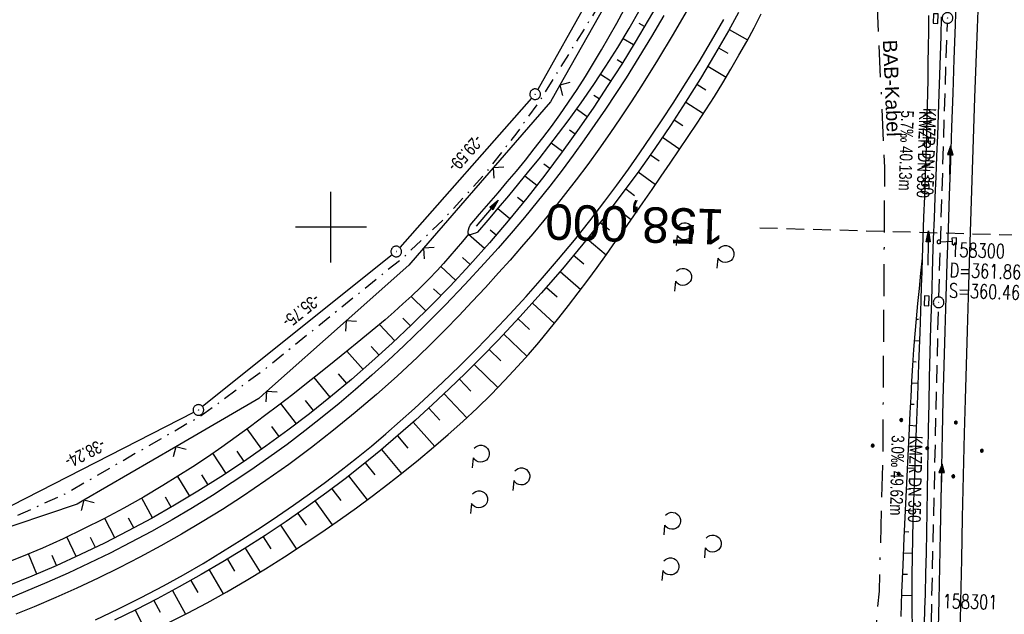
# Model space of a CAD drawing. Extents: x 510579 to 511204, y 466954 to 468018.
# Tile 22 of 48: x 510856 to 510995, y 467445 to 467529. Entities that reach past the tile are written whole.
import ezdxf
from ezdxf.enums import TextEntityAlignment as Align

# ---------------------------------------------------------------- set-up
doc = ezdxf.new("R2010")
doc.units = 0
doc.header["$LTSCALE"] = 10
doc.header["$MEASUREMENT"] = 0
for name, pattern in [('ACAD_ISO16W100', [73, 15, -6.5, 15, -6.5, 15, -7, 1, -7]), ('AUSGEZOGEN', [0]), ('LT00', [0]), ('LT08', [0.42, 0.2, -0.1, 0.02, -0.1]), ('LT17', [0.15, 0.1, -0.05]), ('STRICHLINIE2', [0.375, 0.25, -0.125])]:
    doc.linetypes.add(name, pattern=pattern)
doc.layers.get('0').update_dxf_attribs({"linetype": 'LT00'})
for name, color, linetype in [('--EK_FBR', 1, 'LT00'), ('--EK_Halt-Pfeil', 4, 'LT00'), ('--EK_Haltung', 7, 'STRICHLINIE2'), ('--EK_Haltung-Text', 140, 'LT00'), ('--EK_Schacht-Text', 5, 'LT00'), ('--EK_ST-93-1', 30, 'LT17'), ('--EL_DFK_AB_L', 21, 'LT00'), ('--EL_DFK_AB_P', 7, 'LT00'), ('--EL_Halt-Pfeil', 4, 'LT00'), ('--EL_Haltung', 182, 'STRICHLINIE2'), ('--EL_Haltung-Text', 182, 'LT00'), ('ABSTAND', 8, 'LT00'), ('BAB-KABEL', 220, 'ACAD_ISO16W100'), ('BAB-KABEL_TEXT', 221, 'Continuous'), ('DFK_AB_L', 21, 'LT00'), ('DFK_AB_P', 7, 'LT00'), ('DFK_NUTZUNG', 250, 'LT00'), ('GEHOELZ_SYMB', 252, 'Continuous'), ('PFEIL', 140, 'AUSGEZOGEN'), ('STROM_UNTER', 80, 'LT08'), ('V100_AFBR_BAB', 250, 'LT00'), ('V100_BOESCH', 250, 'LT00'), ('V100_BOSCHUNG', 250, 'LT00'), ('V100_GRABEN', 250, 'LT00'), ('V100_KA_PRUF', 182, 'LT00'), ('V100_LD_MARK', 250, 'LT00'), ('V100_RASTER', 250, 'LT00'), ('V100_SCHILD_K', 1, 'LT00'), ('V100_SINKK', 182, 'LT00'), ('V100_ZAUN', 40, 'LT00')]:
    doc.layers.add(name, color=color, linetype=linetype)
doc.styles.add('Beschrift', font='ARIAL.TTF')
doc.styles.add('Haltungsbeschriftung', font='ARIAL.TTF', dxfattribs={"width": 0.75})
doc.styles.add('schachtbeschriftung', font='romans.shx', dxfattribs={"width": 0.75, "height": 2})
doc.styles.get("Standard").update_dxf_attribs({"font": 'ARIAL.TTF'})

# ---------------------------------------------------------------- blocks, each defined once
blk = doc.blocks.new('SYMB0003')
at = {"color": 0, "linetype": 'ByBlock'}
for p, q in [((-0.015712, 0), (0.010166, 0.012015)), ((0, -0.021257), (-0.015712, 0)), ((0.010166, 0.012015), (0, -0.021257))]:
    blk.add_line(p, q, dxfattribs=at)
for points in [[(-0.031395, 0.499013), (-0.093691, 0.491144), (-0.154509, 0.475528), (-0.21289, 0.452414), (-0.267913, 0.422164), (-0.318712, 0.385257), (-0.364484, 0.342274), (-0.404509, 0.293893), (-0.438154, 0.240877), (-0.464888, 0.184062), (-0.484292, 0.124345), (-0.496058, 0.062667), (-0.5, 0)], [(-0.5, 0), (-0.496058, -0.062667), (-0.484292, -0.124345), (-0.464888, -0.184062), (-0.438154, -0.240877), (-0.404509, -0.293893), (-0.364485, -0.342274), (-0.318712, -0.385257), (-0.267914, -0.422164), (-0.21289, -0.452414), (-0.154509, -0.475529), (-0.093691, -0.491144), (-0.031395, -0.499014), (0.031395, -0.499014)], [(0.5, 0), (0.496057, 0.062667), (0.484292, 0.124345), (0.464888, 0.184062), (0.438153, 0.240877), (0.404509, 0.293893), (0.364484, 0.342274), (0.318712, 0.385257), (0.267913, 0.422164), (0.21289, 0.452414), (0.154509, 0.475528), (0.093691, 0.491144), (0.031395, 0.499013), (-0.031395, 0.499013)], [(0.031395, -0.499014), (0.093691, -0.491144), (0.154509, -0.475529), (0.21289, -0.452414), (0.267914, -0.422164), (0.318712, -0.385257), (0.364485, -0.342274), (0.404509, -0.293893), (0.438154, -0.240877), (0.464889, -0.184062), (0.484292, -0.124345), (0.496058, -0.062667), (0.5, 0)]]:
    blk.add_lwpolyline(points, dxfattribs=at)
blk = doc.blocks.new('Ackerland7')
at = {"layer": 'DFK_NUTZUNG', "color": 0, "linetype": 'ByBlock'}
for p, q in [((-4, 3.93), (-4, 3.67)), ((-3.95, 3.63), (-3.95, 3.97)), ((-3.9, 3.99), (-3.9, 3.61)), ((-3.85, 3.6), (-3.85, 4)), ((-3.8, 3.99), (-3.8, 3.61)), ((-3.75, 3.63), (-3.75, 3.97)), ((-3.7, 3.93), (-3.7, 3.67)), ((-3.65, 3.8), (-3.65, 3.8)), ((3.7, 3.93), (3.7, 3.67)), ((3.75, 3.63), (3.75, 3.97)), ((3.8, 3.99), (3.8, 3.61)), ((3.85, 3.6), (3.85, 4)), ((3.9, 3.99), (3.9, 3.61)), ((3.95, 3.63), (3.95, 3.97)), ((4, 3.93), (4, 3.67)), ((4.05, 3.8), (4.05, 3.8)), ((-7.85, 0.13), (-7.85, -0.13)), ((-7.8, -0.17), (-7.8, 0.17)), ((-7.75, 0.19), (-7.75, -0.19)), ((-7.7, -0.2), (-7.7, 0.2)), ((-7.65, 0.19), (-7.65, -0.19)), ((-7.6, -0.17), (-7.6, 0.17)), ((-7.55, 0.13), (-7.55, -0.13)), ((-7.5, 0), (-7.5, 0)), ((-0.15, 0.13), (-0.15, -0.13)), ((-0.1, -0.17), (-0.1, 0.17)), ((-0.05, 0.19), (-0.05, -0.19)), ((0, -0.2), (0, 0.2)), ((0.05, 0.19), (0.05, -0.19)), ((0.1, -0.17), (0.1, 0.17)), ((0.15, 0.13), (0.15, -0.13)), ((0.2, 0), (0.2, 0)), ((7.55, 0.13), (7.55, -0.13)), ((7.6, -0.17), (7.6, 0.17)), ((7.65, 0.19), (7.65, -0.19)), ((7.7, -0.2), (7.7, 0.2)), ((7.75, 0.19), (7.75, -0.19)), ((7.8, -0.17), (7.8, 0.17)), ((7.85, 0.13), (7.85, -0.13)), ((7.9, 0), (7.9, 0)), ((-4, -3.67), (-4, -3.93)), ((-3.95, -3.97), (-3.95, -3.63)), ((-3.9, -3.61), (-3.9, -3.99)), ((-3.85, -4), (-3.85, -3.6)), ((-3.8, -3.61), (-3.8, -3.99)), ((-3.75, -3.97), (-3.75, -3.63)), ((-3.7, -3.67), (-3.7, -3.93)), ((-3.65, -3.8), (-3.65, -3.8)), ((3.7, -3.67), (3.7, -3.93)), ((3.75, -3.97), (3.75, -3.63)), ((3.8, -3.61), (3.8, -3.99)), ((3.85, -4), (3.85, -3.6)), ((3.9, -3.61), (3.9, -3.99)), ((3.95, -3.97), (3.95, -3.63)), ((4, -3.67), (4, -3.93)), ((4.05, -3.8), (4.05, -3.8))]:
    blk.add_line(p, q, dxfattribs=at)
for points in [[(-3.65, 3.8), (-3.67, 3.89), (-3.73, 3.96), (-3.81, 3.99), (-3.89, 3.99), (-3.97, 3.96), (-4.03, 3.89), (-4.05, 3.8), (-4.03, 3.71), (-3.97, 3.64), (-3.89, 3.6), (-3.81, 3.6), (-3.73, 3.64), (-3.67, 3.71), (-3.65, 3.8)], [(4.05, 3.8), (4.03, 3.89), (3.97, 3.96), (3.89, 3.99), (3.81, 3.99), (3.73, 3.96), (3.67, 3.89), (3.65, 3.8), (3.67, 3.71), (3.73, 3.64), (3.81, 3.61), (3.89, 3.61), (3.97, 3.64), (4.03, 3.71), (4.05, 3.8)], [(-7.5, 0), (-7.52, 0.09), (-7.58, 0.16), (-7.66, 0.19), (-7.74, 0.19), (-7.82, 0.16), (-7.88, 0.09), (-7.9, 0)], [(0.2, 0), (0.18, 0.09), (0.12, 0.16), (0.04, 0.19), (-0.04, 0.19), (-0.12, 0.16), (-0.18, 0.09), (-0.2, 0)], [(-0.2, 0), (-0.18, -0.09), (-0.12, -0.16), (-0.04, -0.19), (0.04, -0.19), (0.12, -0.16), (0.18, -0.09), (0.2, 0)], [(7.9, 0), (7.88, 0.09), (7.82, 0.16), (7.74, 0.19), (7.66, 0.19), (7.58, 0.16), (7.52, 0.09), (7.5, 0)], [(7.5, 0), (7.52, -0.09), (7.58, -0.16), (7.66, -0.19), (7.74, -0.19), (7.82, -0.16), (7.88, -0.09), (7.9, 0)], [(-7.9, 0), (-7.88, -0.09), (-7.82, -0.16), (-7.74, -0.19), (-7.66, -0.19), (-7.58, -0.16), (-7.52, -0.09), (-7.5, 0)], [(-3.65, -3.8), (-3.67, -3.71), (-3.73, -3.64), (-3.81, -3.61), (-3.89, -3.61), (-3.97, -3.64), (-4.03, -3.71), (-4.05, -3.8), (-4.03, -3.89), (-3.97, -3.96), (-3.89, -3.99), (-3.81, -3.99), (-3.73, -3.96), (-3.67, -3.89), (-3.65, -3.8)], [(4.05, -3.8), (4.03, -3.71), (3.97, -3.64), (3.89, -3.61), (3.81, -3.61), (3.73, -3.64), (3.67, -3.71), (3.65, -3.8), (3.67, -3.89), (3.73, -3.96), (3.81, -3.99), (3.89, -3.99), (3.97, -3.96), (4.03, -3.89), (4.05, -3.8)]]:
    blk.add_lwpolyline(points, dxfattribs=at)
blk = doc.blocks.new('Pfreil3')
at = {"layer": 'PFEIL'}
blk.add_hatch(color=256, dxfattribs=at).paths.add_polyline_path([(-1.55, 0.27), (-1.55, -0.27), (0, 0)])
for p, q in [((-1.55, 0), (-4.83, 0)), ((-1.55, -0.27), (-1.55, 0.27)), ((-1.55, 0.27), (0, 0)), ((0, 0), (-1.55, -0.27))]:
    blk.add_line(p, q, dxfattribs=at)
blk = doc.blocks.new('SYMB1263')
at = {"color": 0, "linetype": 'ByBlock'}
for p, q in [((0.014231, 0.098982), (-0.014231, 0.098982)), ((-0.014231, -0.098982), (0.014232, -0.098982))]:
    blk.add_line(p, q, dxfattribs=at)
for points in [[(0, 0.1), (0, 0.75), (0.18, 0.75), (0.18, 1), (-0.18, 1), (-0.18, 0.75), (0, 0.75)], [(-0.014231, 0.098982), (-0.041542, 0.090963), (-0.065486, 0.075575), (-0.084125, 0.054064), (-0.095949, 0.028173), (-0.1, 0)], [(-0.1, 0), (-0.095949, -0.028173), (-0.084125, -0.054064), (-0.065486, -0.075575), (-0.041541, -0.090963), (-0.014231, -0.098982)], [(0.1, 0), (0.095949, 0.028173), (0.084125, 0.054064), (0.065486, 0.075575), (0.041541, 0.090963), (0.014231, 0.098982)], [(0.014232, -0.098982), (0.041542, -0.090963), (0.065486, -0.075575), (0.084125, -0.054064), (0.095949, -0.028173), (0.1, 0)]]:
    blk.add_lwpolyline(points, dxfattribs=at)
blk = doc.blocks.new('SYMB0024')
at = {"color": 0, "linetype": 'ByBlock'}
for p, q in [((-0.5, 0.5), (0, 0)), ((0, 0), (0.5, 0.5))]:
    blk.add_line(p, q, dxfattribs=at)
blk = doc.blocks.new('GEHOELZ_SYMB')
at = {"layer": 'GEHOELZ_SYMB'}
blk.add_line((0, 0), (1.4, 0), dxfattribs=at)
blk.add_lwpolyline([(-1.39, 0.02), (-1.61, 0.22), (-1.78, 0.47), (-1.88, 0.76), (-1.9, 1.06), (-1.84, 1.36), (-1.72, 1.64), (-1.53, 1.87), (-1.28, 2.05), (-1, 2.16), (-0.7, 2.2), (-0.4, 2.16), (-0.12, 2.05), (0.13, 1.87), (0.32, 1.64), (0.44, 1.36), (0.5, 1.06), (0.48, 0.76), (0.38, 0.47), (0.21, 0.22), (-0.01, 0.02)], dxfattribs=at)
blk = doc.blocks.new('SYMB0652')
at = {"color": 0, "linetype": 'ByBlock'}
blk.add_lwpolyline([(-0.15, -0.075), (0.15, -0.075), (0.15, 0.075), (-0.15, 0.075), (-0.15, -0.075)], dxfattribs=at)
blk = doc.blocks.new('SYMB0070')
at = {"color": 0, "linetype": 'ByBlock'}
for p, q in [((-0.5, 0), (0.2, 0)), ((0.5, 0), (0.2, 0.1)), ((0.2, 0.1), (0.2, 0)), ((0.468, 0), (0.21, 0.086)), ((0.21, 0.086), (0.21, -0.086)), ((0.21, -0.086), (0.468, 0)), ((0.22, -0.072), (0.437, 0)), ((0.23, -0.058), (0.405, 0)), ((0.24, -0.045), (0.374, 0)), ((0.342, 0), (0.25, 0.031)), ((0.25, 0.031), (0.25, -0.031)), ((0.25, -0.031), (0.342, 0)), ((0.26, -0.017), (0.31, 0)), ((0.27, -0.003), (0.279, 0))]:
    blk.add_line(p, q, dxfattribs=at)
for points in [[(0.2, 0), (0.2, -0.1), (0.5, 0)], [(0.437, 0), (0.22, 0.072), (0.22, -0.072)], [(0.405, 0), (0.23, 0.058), (0.23, -0.058)], [(0.374, 0), (0.24, 0.045), (0.24, -0.045)], [(0.31, 0), (0.26, 0.017), (0.26, -0.017)], [(0.279, 0), (0.27, 0.003), (0.27, -0.003)]]:
    blk.add_lwpolyline(points, dxfattribs=at)

msp = doc.modelspace()

# ---------------------------------------------------------------- linework, layer by layer
at = {"layer": '--EK_FBR'}
for points in [[(510988.15, 467533.37), (510987.98, 467528.54), (510987.82, 467523.71), (510987.65, 467518.89), (510987.49, 467514.1), (510987.32, 467509.31), (510987.16, 467504.52), (510987, 467499.74), (510986.84, 467494.95), (510986.69, 467490.12), (510986.55, 467485.3), (510986.41, 467480.48), (510986.28, 467475.65), (510986.16, 467470.83), (510986.06, 467466.14), (510985.96, 467461.44), (510985.87, 467456.75), (510985.78, 467452.05), (510985.69, 467447.36), (510985.58, 467441.51)], [(510946.94, 467529.86), (510945.2, 467526.91), (510943.42, 467523.98), (510941.6, 467521.08), (510940.16, 467518.85), (510938.7, 467516.65), (510937.22, 467514.46), (510935.7, 467512.3), (510934.16, 467510.15), (510932.58, 467508.03), (510930.84, 467505.78), (510929.07, 467503.55), (510927.27, 467501.35), (510925.43, 467499.17), (510923.56, 467497.02), (510921.66, 467494.9), (510918.9, 467491.91), (510916.09, 467488.97), (510913.21, 467486.08), (510910.28, 467483.26), (510908.05, 467481.17), (510905.78, 467479.12), (510903.48, 467477.11), (510901.14, 467475.13), (510898.77, 467473.19), (510896.31, 467471.25), (510893.81, 467469.35), (510891.27, 467467.5), (510888.7, 467465.7), (510886.1, 467463.95), (510883.3, 467462.14), (510880.47, 467460.39), (510877.6, 467458.7), (510874.7, 467457.07), (510871.77, 467455.49), (510868.86, 467454), (510865.92, 467452.57), (510862.96, 467451.19), (510859.97, 467449.86), (510856.96, 467448.58), (510854.48, 467447.57)], [(510866.83, 467444.61), (510870.05, 467446.14), (510873.23, 467447.74), (510876.39, 467449.41), (510879.2, 467450.96), (510881.98, 467452.56), (510884.73, 467454.22), (510887.46, 467455.91), (510890.16, 467457.66), (510892.46, 467459.2), (510894.74, 467460.77), (510897, 467462.37), (510899.23, 467464.01), (510901.44, 467465.69), (510903.62, 467467.4), (510905.7, 467469.1), (510907.75, 467470.84), (510909.78, 467472.6), (510911.78, 467474.4), (510913.76, 467476.22), (510915.72, 467478.07), (510918.15, 467480.43), (510920.55, 467482.82), (510922.92, 467485.25), (510925.24, 467487.72), (510927.53, 467490.22), (510929.84, 467492.83), (510932.1, 467495.48), (510934.32, 467498.17), (510936.49, 467500.89), (510938.61, 467503.66), (510940.29, 467505.91), (510941.93, 467508.19), (510943.55, 467510.49), (510945.13, 467512.81), (510946.69, 467515.14), (510948.23, 467517.5), (510950.08, 467520.41), (510951.89, 467523.34), (510953.66, 467526.3), (510955.38, 467529.28)]]:
    msp.add_lwpolyline(points, dxfattribs=at)
at = {"layer": '--EK_Haltung'}
for p, q in [((510985.69, 467490.14), (510986.9, 467528.76)), ((510984.56, 467440.54), (510985.65, 467488.64))]:
    msp.add_line(p, q, dxfattribs=at)
at = {"layer": '--EK_ST-93-1', "ltscale": 2.5}
msp.add_line((511000.46, 467498.75), (510960.48, 467499.86), dxfattribs=at)
at = {"layer": '--EL_DFK_AB_L'}
for p, q in [((510943.65, 467545.22), (510929.16, 467519.4)), ((510928.29, 467518.19), (510909.71, 467497.12)), ((510908.62, 467496.09), (510881.91, 467474.67)), ((510880.65, 467473.86), (510847.95, 467457.11))]:
    msp.add_line(p, q, dxfattribs=at)
at = {"layer": '--EL_Haltung'}
for p, q in [((510985.69, 467490.14), (510986.9, 467528.76)), ((510984.56, 467440.54), (510985.65, 467488.64))]:
    msp.add_line(p, q, dxfattribs=at)
at = {"layer": 'BAB-KABEL', "ltscale": 0.03, "flags": 128}
msp.add_lwpolyline([(510999.38, 467897.63), (510999.1, 467894.74), (510997.06, 467871.06), (510995.03, 467842.74), (510993.67, 467820.56), (510992.2, 467801.11), (510990.8, 467794.19), (510987.41, 467757.66), (510985.05, 467738.65), (510983.73, 467724.83), (510981.95, 467707.86), (510983.86, 467692.86), (510980.18, 467680.03), (510979.89, 467677.38), (510977.23, 467651.6), (510975.62, 467637.19), (510972.96, 467623.03), (510968.69, 467600.01), (510983.84, 467591.92), (510983.4, 467588.1), (510978.7, 467582.21), (510977.66, 467557.88), (510976.63, 467540.53), (510977.21, 467526.27), (510978.04, 467508.4), (510977.78, 467467.81), (510977.27, 467448.65), (510976.38, 467438.96), (510974.59, 467414.97), (510962.85, 467389.29), (510962.72, 467376.64), (510961.57, 467364.79), (510961.96, 467355.32), (510962.08, 467346.52), (510966.43, 467318.91), (510972.3, 467278.43), (510976.76, 467248.19), (510978.06, 467236.05), (510979.13, 467225.02), (510980.33, 467214.02), (510966.38, 467210.86), (510955.55, 467204.09), (510962.93, 467171.01), (510968.99, 467142.85), (510969.43, 467135.16), (510971.16, 467089.94), (510975.91, 466996.57), (510977.84, 466970.68)], dxfattribs=at)
at = {"layer": 'DFK_AB_L'}
for p, q in [((510943.65, 467545.22), (510929.16, 467519.4)), ((510928.29, 467518.19), (510909.71, 467497.12)), ((510908.62, 467496.09), (510881.91, 467474.67)), ((510880.65, 467473.86), (510847.95, 467457.11))]:
    msp.add_line(p, q, dxfattribs=at)
at = {"layer": 'STROM_UNTER', "flags": 128}
msp.add_lwpolyline([(511002.13, 467897.76), (511000.46, 467883.25), (510999.22, 467865.97), (510997.82, 467851.79), (510995.55, 467822.42), (510993.05, 467791.88), (510990.54, 467761.77), (510988.4, 467731.69), (510985.6, 467708.01), (510984.34, 467703.98), (510983.88, 467701.94), (510981.79, 467699.66), (510978.97, 467698.01), (510975.66, 467692.82), (510975.66, 467691.66), (510983.45, 467685.77), (510978.44, 467653.65), (510976.54, 467643.35), (510965.65, 467597.47), (510963.01, 467586.21), (510955.27, 467566.07), (510944.92, 467544.84), (510937.19, 467530.36), (510929.48, 467517.92), (510926.22, 467513.32), (510921.56, 467507.34), (510915.86, 467501.08), (510910.21, 467495.71), (510890.54, 467479.84), (510881.73, 467473.39), (510862.51, 467462.34), (510855.28, 467459.06), (510847.52, 467456.35), (510836.59, 467453.3), (510829.04, 467451.39), (510819.04, 467449.35), (510811.22, 467448.17), (510805.05, 467447.34), (510766.73, 467450.27), (510757.9, 467451.34), (510752.86, 467451.99), (510749.27, 467452.85), (510743.99, 467454.56), (510731.9, 467459.8), (510713.49, 467467.4), (510690.74, 467478.61), (510665.99, 467492.27), (510658.74, 467498.61), (510639.28, 467515.26), (510635.52, 467518.49), (510631.85, 467516.27)], dxfattribs=at)
at = {"layer": 'V100_AFBR_BAB'}
for points in [[(510988.15, 467533.37), (510987.98, 467528.54), (510987.82, 467523.71), (510987.65, 467518.89), (510987.49, 467514.1), (510987.32, 467509.31), (510987.16, 467504.52), (510987, 467499.74), (510986.84, 467494.95), (510986.69, 467490.12), (510986.55, 467485.3), (510986.41, 467480.48), (510986.28, 467475.65), (510986.16, 467470.83), (510986.06, 467466.14), (510985.96, 467461.44), (510985.87, 467456.75), (510985.78, 467452.05), (510985.69, 467447.36), (510985.58, 467441.51)], [(510946.94, 467529.86), (510945.2, 467526.91), (510943.42, 467523.98), (510941.6, 467521.08), (510940.16, 467518.85), (510938.7, 467516.65), (510937.22, 467514.46), (510935.7, 467512.3), (510934.16, 467510.15), (510932.58, 467508.03), (510930.84, 467505.78), (510929.07, 467503.55), (510927.27, 467501.35), (510925.43, 467499.17), (510923.56, 467497.02), (510921.66, 467494.9), (510918.9, 467491.91), (510916.09, 467488.97), (510913.21, 467486.08), (510910.28, 467483.26), (510908.05, 467481.17), (510905.78, 467479.12), (510903.48, 467477.11), (510901.14, 467475.13), (510898.77, 467473.19), (510896.31, 467471.25), (510893.81, 467469.35), (510891.27, 467467.5), (510888.7, 467465.7), (510886.1, 467463.95), (510883.3, 467462.14), (510880.47, 467460.39), (510877.6, 467458.7), (510874.7, 467457.07), (510871.77, 467455.49), (510868.86, 467454), (510865.92, 467452.57), (510862.96, 467451.19), (510859.97, 467449.86), (510856.96, 467448.58), (510854.48, 467447.57)], [(510866.83, 467444.61), (510870.05, 467446.14), (510873.23, 467447.74), (510876.39, 467449.41), (510879.2, 467450.96), (510881.98, 467452.56), (510884.73, 467454.22), (510887.46, 467455.91), (510890.16, 467457.66), (510892.46, 467459.2), (510894.74, 467460.77), (510897, 467462.37), (510899.23, 467464.01), (510901.44, 467465.69), (510903.62, 467467.4), (510905.7, 467469.1), (510907.75, 467470.84), (510909.78, 467472.6), (510911.78, 467474.4), (510913.76, 467476.22), (510915.72, 467478.07), (510918.15, 467480.43), (510920.55, 467482.82), (510922.92, 467485.25), (510925.24, 467487.72), (510927.53, 467490.22), (510929.84, 467492.83), (510932.1, 467495.48), (510934.32, 467498.17), (510936.49, 467500.89), (510938.61, 467503.66), (510940.29, 467505.91), (510941.93, 467508.19), (510943.55, 467510.49), (510945.13, 467512.81), (510946.69, 467515.14), (510948.23, 467517.5), (510950.08, 467520.41), (510951.89, 467523.34), (510953.66, 467526.3), (510955.38, 467529.28)]]:
    msp.add_lwpolyline(points, dxfattribs=at)
at = {"layer": 'V100_BOESCH'}
for points in [[(510946.54, 467532.34), (510944.74, 467529.2), (510942.9, 467526.09), (510941, 467523.01), (510939.06, 467519.96), (510937.06, 467516.94), (510935.01, 467513.96), (510932.62, 467510.62), (510930.15, 467507.33), (510927.62, 467504.09), (510925.01, 467500.9), (510922.34, 467497.77), (510919.6, 467494.69), (510916.79, 467491.68), (510914.12, 467488.93), (510911.4, 467486.24), (510908.62, 467483.61), (510905.78, 467481.03), (510902.89, 467478.51), (510899.95, 467476.05), (510896.96, 467473.66), (510893.91, 467471.33), (510890.82, 467469.08), (510887.67, 467466.89), (510884.48, 467464.77), (510881.25, 467462.73), (510877.97, 467460.76), (510874.7, 467458.91), (510871.4, 467457.13), (510868.06, 467455.42), (510864.68, 467453.79), (510861.27, 467452.23), (510857.83, 467450.74), (510854.36, 467449.32)], [(510957.47, 467530.27), (510956.05, 467527.71), (510954.09, 467524.32), (510952.08, 467520.96), (510950, 467517.63), (510947.86, 467514.35), (510945.66, 467511.11), (510943.4, 467507.9), (510941.08, 467504.74), (510938.34, 467501.14), (510935.52, 467497.6), (510932.63, 467494.11), (510929.66, 467490.69), (510926.63, 467487.32), (510923.53, 467484.02), (510921.28, 467481.7), (510918.99, 467479.41), (510916.67, 467477.16), (510914.31, 467474.95), (510911.92, 467472.77), (510909.49, 467470.64), (510907.03, 467468.54), (510904.53, 467466.5), (510901.99, 467464.5), (510899.42, 467462.54), (510896.57, 467460.47), (510893.67, 467458.45), (510890.73, 467456.5), (510887.76, 467454.6), (510884.75, 467452.76), (510881.7, 467450.97), (510878.62, 467449.25), (510875.51, 467447.57), (510872.5, 467446.02), (510869.47, 467444.52)], [(510876.95, 467444.1), (510879.78, 467445.52), (510882.57, 467447), (510885.33, 467448.54), (510888.07, 467450.13), (510890.77, 467451.77), (510893.45, 467453.46), (510896.11, 467455.2), (510898.74, 467456.97), (510901.34, 467458.79), (510903.59, 467460.4), (510905.82, 467462.05), (510908.02, 467463.72), (510910.2, 467465.42), (510912.35, 467467.16), (510914.47, 467468.93), (510916.55, 467470.74), (510918.6, 467472.59), (510920.6, 467474.47), (510922.57, 467476.4), (510924.49, 467478.36), (510926.36, 467480.37), (510927.85, 467482.04), (510929.3, 467483.73), (510930.73, 467485.44), (510932.13, 467487.18), (510933.5, 467488.93), (510934.86, 467490.71), (510936.2, 467492.5), (510937.52, 467494.3), (510938.83, 467496.12), (510940.12, 467497.95), (510941.41, 467499.78), (510942.7, 467501.61), (510943.98, 467503.45), (510945.27, 467505.31), (510946.56, 467507.17), (510947.84, 467509.03), (510949.11, 467510.9), (510950.37, 467512.77), (510951.62, 467514.65), (510952.84, 467516.54), (510954.05, 467518.45), (510955.23, 467520.36), (510956.39, 467522.29), (510957.52, 467524.24), (510958.61, 467526.2), (510959.65, 467528.14), (510960.67, 467530.1)], [(510919.41, 467498.99), (510918.54, 467497.95), (510917.67, 467496.92), (510916.78, 467495.89), (510915.89, 467494.87), (510914.98, 467493.87), (510913.81, 467492.65), (510912.62, 467491.46), (510911.4, 467490.3), (510910.16, 467489.16), (510908.9, 467488.04), (510907.63, 467486.93), (510906.33, 467485.84), (510905.03, 467484.76), (510903.72, 467483.69), (510902.41, 467482.62), (510900.47, 467481.05), (510898.52, 467479.49), (510896.57, 467477.94), (510894.61, 467476.4), (510892.64, 467474.87), (510890.66, 467473.37), (510888.66, 467471.88), (510886.65, 467470.41), (510884.63, 467468.97), (510882.58, 467467.56), (510880.52, 467466.18), (510878.43, 467464.84), (510876.32, 467463.53), (510873.58, 467461.9), (510870.79, 467460.34), (510867.97, 467458.84), (510865.12, 467457.41), (510862.24, 467456.03), (510859.32, 467454.72), (510856.38, 467453.47), (510853.41, 467452.28)], [(510980.37, 467445.04), (510980.5, 467448.46), (510980.65, 467452.32), (510980.82, 467456.17), (510980.99, 467460.03), (510981.18, 467463.88), (510981.36, 467467.73), (510981.55, 467471.59), (510981.67, 467473.81), (510981.78, 467476.04), (510981.91, 467478.26), (510982.04, 467480.49), (510982.19, 467482.71), (510982.36, 467484.93), (510982.55, 467487.08), (510982.75, 467489.22), (510982.96, 467491.36), (510983.18, 467493.5), (510983.4, 467495.64)]]:
    msp.add_lwpolyline(points, dxfattribs=at)
at = {"layer": 'V100_BOSCHUNG'}
for p, q in [((510944.21, 467528.29), (510943.46, 467528.73)), ((510956.14, 467527.88), (510958.73, 467526.41)), ((510942.66, 467525.71), (510941.2, 467526.59)), ((510954.66, 467525.29), (510955.96, 467524.53)), ((510941.09, 467523.14), (510940.36, 467523.6)), ((510953.15, 467522.73), (510955.72, 467521.17)), ((510939.47, 467520.6), (510938.01, 467521.54)), ((510951.6, 467520.18), (510952.87, 467519.39)), ((510937.82, 467518.08), (510937.08, 467518.57)), ((510950.01, 467517.65), (510952.53, 467516.05)), ((510936.14, 467515.58), (510934.63, 467516.62)), ((510948.38, 467515.15), (510949.63, 467514.34)), ((510934.41, 467513.11), (510933.64, 467513.66)), ((510932.65, 467510.66), (510931.05, 467511.83)), ((510946.73, 467512.67), (510949.19, 467511.02)), ((510945.04, 467510.22), (510946.27, 467509.37)), ((510930.85, 467508.25), (510930.03, 467508.87)), ((510943.32, 467507.79), (510945.77, 467506.03)), ((510929.01, 467505.85), (510927.33, 467507.17)), ((510941.56, 467505.39), (510942.8, 467504.47)), ((510927.14, 467503.5), (510926.28, 467504.18)), ((510925.23, 467501.16), (510923.51, 467502.58)), ((510939.78, 467503.01), (510942.32, 467501.06)), ((510937.96, 467500.66), (510939.27, 467499.62)), ((510921.65, 467496.98), (510919.39, 467498.97)), ((510923.28, 467498.85), (510922.43, 467499.58)), ((510936.11, 467498.33), (510938.82, 467496.11)), ((510919.63, 467494.73), (510918.55, 467495.71)), ((510934.22, 467496.02), (510935.63, 467494.84)), ((510917.58, 467492.51), (510915.51, 467494.45)), ((510932.31, 467493.75), (510935.24, 467491.22)), ((510915.49, 467490.33), (510914.47, 467491.31)), ((510930.37, 467491.49), (510931.88, 467490.15)), ((510913.37, 467488.18), (510911.32, 467490.22)), ((510928.4, 467489.27), (510931.52, 467486.42)), ((510911.2, 467486.05), (510910.16, 467487.14)), ((510926.4, 467487.07), (510928, 467485.57)), ((510982.54, 467487.02), (510982.83, 467486.99)), ((510909.01, 467483.97), (510906.86, 467486.28)), ((510924.36, 467484.89), (510927.62, 467481.78)), ((510982.29, 467484.02), (510983.02, 467483.97)), ((510904.53, 467479.92), (510902.26, 467482.5)), ((510906.79, 467481.93), (510905.68, 467483.15)), ((510922.31, 467482.75), (510923.95, 467481.14)), ((510982.08, 467481.03), (510982.49, 467481)), ((510920.21, 467480.63), (510923.51, 467477.35)), ((510899.89, 467476), (510897.63, 467478.78)), ((510902.23, 467477.94), (510901.09, 467479.29)), ((510918.11, 467478.55), (510919.73, 467476.87)), ((510981.89, 467478.03), (510982.8, 467477.98)), ((510897.53, 467474.11), (510896.41, 467475.53)), ((510915.96, 467476.49), (510919.16, 467473.11)), ((510895.13, 467472.25), (510892.96, 467475.12)), ((510913.8, 467474.47), (510915.36, 467472.77)), ((510981.73, 467475.03), (510982.2, 467475.01)), ((510890.25, 467468.67), (510888.21, 467471.55)), ((510892.71, 467470.44), (510891.65, 467471.88)), ((510911.6, 467472.48), (510914.63, 467469.07)), ((510981.58, 467472.04), (510982.56, 467471.98)), ((510909.37, 467470.53), (510910.84, 467468.83)), ((510887.76, 467466.95), (510886.78, 467468.38)), ((510907.11, 467468.61), (510909.94, 467465.22)), ((510981.43, 467469.04), (510981.94, 467469.01)), ((510885.24, 467465.26), (510883.37, 467468.1)), ((510904.82, 467466.73), (510906.18, 467465.04)), ((510981.28, 467466.04), (510982.33, 467465.99)), ((510880.11, 467462.04), (510878.41, 467464.83)), ((510882.69, 467463.63), (510881.8, 467465.03)), ((510902.5, 467464.89), (510905.11, 467461.52)), ((510900.15, 467463.09), (510901.41, 467461.41)), ((510981.14, 467463.05), (510981.68, 467463.02)), ((510874.87, 467459), (510873.33, 467461.76)), ((510877.5, 467460.49), (510876.7, 467461.88)), ((510897.77, 467461.33), (510900.18, 467457.98)), ((510981, 467460.05), (510982.12, 467459.99)), ((510869.52, 467456.16), (510868.11, 467458.91)), ((510872.2, 467457.55), (510871.47, 467458.93)), ((510895.35, 467459.61), (510896.52, 467457.93)), ((510892.9, 467457.93), (510895.16, 467454.57)), ((510864.08, 467453.51), (510862.78, 467456.29)), ((510866.81, 467454.81), (510866.13, 467456.19)), ((510890.43, 467456.3), (510891.52, 467454.61)), ((510980.86, 467457.05), (510981.45, 467457.02)), ((510887.93, 467454.71), (510890.04, 467451.32)), ((510858.55, 467451.04), (510857.35, 467453.88)), ((510861.32, 467452.25), (510860.7, 467453.65)), ((510885.4, 467453.15), (510886.42, 467451.46)), ((510980.73, 467454.05), (510981.97, 467453.99)), ((510882.84, 467451.63), (510884.82, 467448.25)), ((510980.6, 467451.05), (510981.27, 467451.02)), ((510880.26, 467450.16), (510881.22, 467448.47)), ((510877.66, 467448.72), (510879.49, 467445.37)), ((510980.48, 467448.05), (510981.94, 467448)), ((510875.04, 467447.33), (510875.91, 467445.67)), ((510872.4, 467445.97), (510874.05, 467442.71))]:
    msp.add_line(p, q, dxfattribs=at)
at = {"layer": 'V100_GRABEN'}
for points in [[(510919.62, 467500.29), (510920.94, 467501.81), (510922.25, 467503.32), (510923.56, 467504.85), (510924.85, 467506.37), (510926.14, 467507.91), (510927.41, 467509.46), (510928.66, 467511.03), (510929.89, 467512.61), (510931.09, 467514.2), (510932.26, 467515.82), (510933.5, 467517.61), (510934.71, 467519.43), (510935.88, 467521.26), (510937.03, 467523.12), (510938.14, 467525), (510939.23, 467526.89), (510940.29, 467528.8), (510941.33, 467530.72)], [(510920.7, 467499.27), (510922.16, 467500.99), (510923.61, 467502.71), (510925.06, 467504.43), (510926.5, 467506.16), (510927.92, 467507.9), (510929.34, 467509.65), (510930.73, 467511.41), (510932.1, 467513.19), (510933.45, 467514.99), (510935.27, 467517.53), (510937.05, 467520.1), (510938.77, 467522.7), (510940.44, 467525.35), (510942.05, 467528.02), (510943.61, 467530.73)], [(510981.97, 467444.03), (510981.96, 467445.44), (510981.94, 467446.86), (510981.94, 467448.27), (510981.94, 467450.87), (510981.97, 467453.46), (510982.01, 467456.06), (510982.08, 467458.66), (510982.16, 467461.25), (510982.25, 467463.85), (510982.34, 467466.44), (510982.45, 467469.04), (510982.55, 467471.63), (510982.73, 467476.14), (510982.9, 467480.64), (510983.06, 467485.15), (510983.21, 467489.65), (510983.27, 467491.65), (510983.34, 467493.64), (510983.4, 467495.64), (510983.5, 467498.53), (510983.6, 467501.42), (510983.71, 467504.3), (510983.81, 467507.19), (510983.9, 467510.08), (510983.99, 467512.97), (510984.07, 467515.86), (510984.14, 467518.75), (510984.18, 467520.97), (510984.21, 467523.19), (510984.24, 467525.41), (510984.28, 467527.63), (510984.31, 467529.85)], [(510986.05, 467529.65), (510985.97, 467526.94), (510985.88, 467524.22), (510985.8, 467521.51), (510985.71, 467518.79), (510985.6, 467515.87), (510985.49, 467512.95), (510985.37, 467510.03), (510985.26, 467507.11), (510985.14, 467504.19), (510985.03, 467501.26), (510984.92, 467498.34), (510984.82, 467495.42), (510984.76, 467493.48), (510984.7, 467491.54), (510984.65, 467489.59), (510984.54, 467485.98), (510984.45, 467482.36), (510984.35, 467478.74), (510984.27, 467475.12), (510984.2, 467471.5), (510984.14, 467468.59), (510984.1, 467465.68), (510984.05, 467462.77), (510984, 467459.86), (510983.95, 467456.95), (510983.89, 467454.04), (510983.83, 467451.12), (510983.75, 467448.21), (510983.69, 467446.11), (510983.62, 467444)], [(510920.7, 467499.27), (510920.37, 467499.14), (510920.06, 467499.03), (510919.78, 467498.95), (510919.56, 467498.93), (510919.41, 467498.99), (510919.34, 467499.14), (510919.35, 467499.36), (510919.41, 467499.64), (510919.51, 467499.96), (510919.62, 467500.29)]]:
    msp.add_lwpolyline(points, dxfattribs=at)
at = {"layer": 'V100_LD_MARK'}
for points in [[(510988.7, 467441.35), (510988.81, 467447.2), (510988.93, 467453.12), (510989.05, 467459.04), (510989.19, 467464.96), (510989.33, 467470.88), (510989.45, 467475.7), (510989.58, 467480.52), (510989.72, 467485.35), (510989.86, 467490.17), (510990.01, 467494.99), (510990.19, 467500.8), (510990.38, 467506.61), (510990.57, 467512.42), (510990.77, 467518.23), (510990.95, 467523.18), (510991.13, 467528.13), (510991.32, 467533.08)], [(510950.42, 467530.93), (510948.27, 467527.22), (510946.06, 467523.56), (510943.79, 467519.93), (510942.32, 467517.67), (510940.84, 467515.43), (510939.32, 467513.21), (510937.77, 467511), (510936.2, 467508.83), (510934.59, 467506.68), (510933.09, 467504.74), (510931.57, 467502.83), (510930.02, 467500.93), (510928.46, 467499.06), (510926.87, 467497.2), (510925.26, 467495.36), (510923.63, 467493.53), (510921.79, 467491.5), (510919.92, 467489.49), (510918.04, 467487.49), (510916.12, 467485.53), (510914.18, 467483.59), (510912.22, 467481.67), (510909.35, 467478.99), (510906.42, 467476.38), (510903.43, 467473.83), (510900.38, 467471.34), (510897.25, 467468.9), (510894.06, 467466.53), (510890.81, 467464.23), (510887.52, 467462.01), (510884.7, 467460.18), (510881.84, 467458.4), (510878.95, 467456.69), (510876.03, 467455.02), (510873.07, 467453.42), (510870.14, 467451.91), (510867.19, 467450.46), (510864.2, 467449.06), (510861.2, 467447.72), (510858.16, 467446.43), (510855.6, 467445.38)]]:
    msp.add_lwpolyline(points, dxfattribs=at)
at = {"layer": 'V100_RASTER'}
for p, q in [((510900, 467495), (510900, 467505)), ((510905, 467500), (510895, 467500))]:
    msp.add_line(p, q, dxfattribs=at)
at = {"layer": 'V100_ZAUN'}
for p, q in [((510939.64, 467533.08), (510932.27, 467520.01)), ((510922.88, 467508.37), (510913.06, 467497.03)), ((510902.14, 467486.78), (510890.93, 467476.81)), ((510878.14, 467469.02), (510865.19, 467461.46))]:
    msp.add_line(p, q, dxfattribs=at)
for points in [[(510932.27, 467520.01), (510930.94, 467517.66), (510922.88, 467508.37)], [(510913.06, 467497.03), (510910.98, 467494.64), (510902.14, 467486.78)], [(510890.93, 467476.81), (510889.83, 467475.83), (510878.14, 467469.02)], [(510865.19, 467461.46), (510864.24, 467460.91), (510851.06, 467456.48)]]:
    msp.add_lwpolyline(points, dxfattribs=at)

# ---------------------------------------------------------------- block references
at = {"layer": '--EK_Halt-Pfeil', "yscale": 4, "zscale": 4}
for p, xscale, rotation in [((510987.29, 467509.42), 3.999999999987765, 88.20622999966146), ((510986.1, 467464.57), 3.999999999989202, 88.70080999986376)]:
    msp.add_blockref('SYMB0070', p, dxfattribs=dict(at, xscale=xscale, rotation=rotation))
at = {"layer": '--EL_DFK_AB_P', "xscale": 1.500000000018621, "yscale": 1.5, "zscale": 1.5, "rotation": 264.7377099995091}
for p in [(510928.79, 467518.75), (510909.21, 467496.56), (510881.32, 467474.2)]:
    msp.add_blockref('SYMB0003', p, dxfattribs=at)
at = {"layer": '--EL_Halt-Pfeil', "yscale": 4, "zscale": 4}
for p, xscale, rotation in [((510987.29, 467509.42), 3.999999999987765, 88.20622999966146), ((510986.1, 467464.57), 3.999999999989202, 88.70080999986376)]:
    msp.add_blockref('SYMB0070', p, dxfattribs=dict(at, xscale=xscale, rotation=rotation))
at = {"layer": 'DFK_AB_P', "xscale": 1.500000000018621, "yscale": 1.5, "zscale": 1.5, "rotation": 264.7377099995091}
for p in [(510928.79, 467518.75), (510909.21, 467496.56), (510881.32, 467474.2)]:
    msp.add_blockref('SYMB0003', p, dxfattribs=at)
at = {"layer": 'DFK_NUTZUNG', "rotation": 177.3531097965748}
msp.add_blockref('Ackerland7', (510984.07, 467468.81), dxfattribs=at)
at = {"layer": 'GEHOELZ_SYMB'}
for p, rotation in [((510948.82, 467498.81), 264.7377000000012), ((510954.55, 467495.6), 264.7377000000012), ((510948.58, 467492.38), 264.7377000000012), ((510920.06, 467467.43), 264.7377000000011), ((510925.78, 467464.22), 264.7377000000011), ((510919.82, 467460.99), 264.7377000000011), ((510947.04, 467457.96), 264.7377000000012), ((510952.77, 467454.75), 264.7377000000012), ((510946.8, 467451.52), 264.7377000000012)]:
    msp.add_blockref('GEHOELZ_SYMB', p, dxfattribs=dict(at, rotation=rotation))
at = {"layer": 'PFEIL'}
for p, rotation in [((510923.6, 467503.81), 49.92507149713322), ((510984.22, 467499.46), 88.94093554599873)]:
    msp.add_blockref('Pfreil3', p, dxfattribs=dict(at, rotation=rotation))
at = {"layer": 'V100_KA_PRUF', "xscale": 1.499999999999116, "yscale": 1.5, "zscale": 1.5, "rotation": 272.6154099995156}
for p in [(510986.92, 467529.51), (510985.67, 467489.39)]:
    msp.add_blockref('SYMB0003', p, dxfattribs=at)
at = {"layer": 'V100_SCHILD_K', "xscale": 2.499999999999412, "yscale": 2.5, "zscale": 2.5, "rotation": 272.6154099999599}
msp.add_blockref('SYMB1263', (510985.69, 467497.92), dxfattribs=at)
at = {"layer": 'V100_SINKK', "yscale": 4.5, "zscale": 4.5}
for p, xscale, rotation in [((510985.25, 467529.43), 4.499999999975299, 268.2350306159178), ((510983.99, 467489.6), 4.499999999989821, 268.3893623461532)]:
    msp.add_blockref('SYMB0652', p, dxfattribs=dict(at, xscale=xscale, rotation=rotation))
at = {"layer": 'V100_ZAUN', "yscale": 2.099999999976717, "zscale": 2.1}
for p, xscale, rotation in [((510932.27, 467520.01), 2.100000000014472, 240.5744399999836), ((510922.88, 467508.37), 2.099999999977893, 229.0720399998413), ((510913.06, 467497.03), 2.099999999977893, 229.0720399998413), ((510902.14, 467486.78), 2.100000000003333, 221.647690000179), ((510890.93, 467476.81), 2.100000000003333, 221.647690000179), ((510878.14, 467469.02), 2.100000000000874, 210.2439699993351), ((510865.19, 467461.46), 2.100000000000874, 210.2439699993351)]:
    msp.add_blockref('SYMB0024', p, dxfattribs=dict(at, xscale=xscale, rotation=rotation))

# ---------------------------------------------------------------- texts
at = {"layer": '--EK_Haltung-Text', "style": 'Haltungsbeschriftung', "width": 0.75}
for s, rotation, p in [('5.7‰ 40.13m', -91.7938, (510980.39, 467516.48)), ('KMZR DN 350', -91.7938, (510982.94, 467516.4)), ('3.0‰ 49.62m', -91.2992, (510979.05, 467470.65)), ('KMZR DN 350', -91.2992, (510981.61, 467470.59))]:
    msp.add_text(s, height=1.8, rotation=rotation, dxfattribs=at).set_placement(p)
at = {"layer": '--EK_Schacht-Text', "style": 'schachtbeschriftung', "width": 0.75}
for s, rotation, p in [('158300', -1.7938, (510987.28, 467495.83)), ('D=361.86', -1.7938, (510987.19, 467492.95)), ('S=360.46', -1.7938, (510987.1, 467490.07)), ('158301', -1.2992, (510986.21, 467446.24))]:
    msp.add_text(s, height=2, rotation=rotation, dxfattribs=at).set_placement(p)
at = {"layer": '--EK_ST-93-1', "style": 'Beschrift'}
msp.add_text('158,000', height=5, rotation=-181.7525, dxfattribs=at).set_placement((510955.47, 467499.99), align=Align.MIDDLE_LEFT)
at = {"layer": '--EL_Haltung-Text', "style": 'Haltungsbeschriftung', "width": 0.75}
for rotation, p in [(-91.7938, (510983.53, 467516.83)), (-91.2992, (510981.61, 467470.59))]:
    msp.add_text('KMZR DN 350', height=1.8, rotation=rotation, dxfattribs=at).set_placement(p)
at = {"layer": 'ABSTAND', "width": 0.75}
for s, rotation, p in [(' -29.59-', -131.4244, (510920.66, 467513.61)), (' -35.75-', -141.2787, (510898.04, 467491.07)), (' -38.24-', -152.8866, (510868.1, 467470.46))]:
    msp.add_text(s, height=1.8, rotation=rotation, dxfattribs=at).set_placement(p)
at = {"layer": 'BAB-KABEL_TEXT', "insert": (510978.06, 467519.56), "char_height": 2, "attachment_point": 8, "rotation": 272.4386, "style": 'Beschrift'}
msp.add_mtext('BAB-Kabel', dxfattribs=at)

doc.saveas('drawing.dxf')
